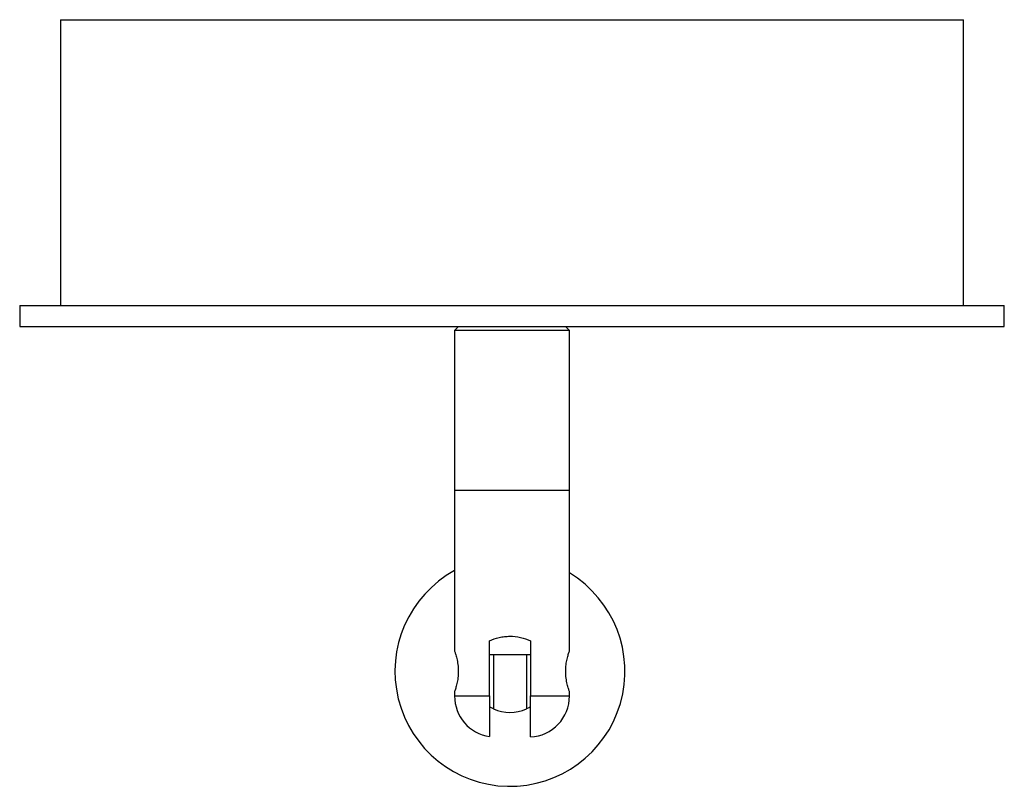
# Paper-space layout '_Superior' of a CAD drawing. Header units: inches. Extents: x -2.36 to 2.36, y -3.23 to 0.45.
import ezdxf

# ---------------------------------------------------------------- set-up
doc = ezdxf.new("R2010")
doc.units = ezdxf.units.IN
doc.header["$MEASUREMENT"] = 0

psp = doc.layouts.new('_Superior')

# ---------------------------------------------------------------- linework, layer by layer
at = {"color": 7, "linetype": 'Continuous', "lineweight": 25}
for p, q in [((-2.165, 0.4464), (-2.165, -0.9236)), ((-2.165, 0.4464), (2.165, 0.4464)), ((2.165, -0.9236), (2.165, 0.4464)), ((-2.36, -0.9236), (-2.36, -1.0236)), ((-2.36, -0.9236), (2.36, -0.9236)), ((2.36, -1.0236), (2.36, -0.9236)), ((-2.36, -1.0236), (2.36, -1.0236)), ((-0.2559, -1.0236), (-0.2756, -1.0433)), ((0.2756, -1.0433), (0.2559, -1.0236)), ((-0.2756, -1.0433), (-0.2756, -2.5787)), ((0.2756, -1.0433), (-0.2756, -1.0433)), ((0.2756, -2.5801), (0.2756, -1.0433)), ((0.2756, -1.811), (-0.2756, -1.811)), ((-0.1083, -2.7953), (-0.1083, -2.5305)), ((0.0886, -2.5305), (0.0886, -2.7953)), ((0.0886, -2.5984), (-0.1083, -2.5984)), ((-0.0886, -2.5984), (-0.0886, -2.8576)), ((0.0689, -2.5984), (0.0689, -2.8576)), ((-0.2756, -2.7743), (-0.2756, -2.7953)), ((0.2756, -2.7953), (0.2756, -2.7756)), ((-0.2756, -2.7953), (-0.1083, -2.7953)), ((0.0886, -2.7953), (0.2756, -2.7953)), ((-0.0886, -2.8576), (-0.1085, -2.8475))]:
    psp.add_line(p, q, dxfattribs=at)
at = {"color": 7, "linetype": 'Continuous', "lineweight": 25, "flags": 128}
psp.add_lwpolyline([(0.0888, -2.8475), (0.0834, -2.8505), (0.0689, -2.8576)], dxfattribs=at)
at = {"color": 7, "linetype": 'Continuous', "lineweight": 25}
for centre, radius, start, end in [((-0.0098, -2.6772), 0.5512, 118.8254, 58.8114), ((-0.0787, -2.7953), 0.1969, 180, 261.3755), ((0.0787, -2.7953), 0.1969, 272.8477, 0), ((-0.0098, -2.6772), 0.1969, 246.4218, 293.5782)]:
    psp.add_arc(centre, radius, start, end, dxfattribs=at)
for points, knots in [([(-0.1083, -2.5305), (-0.0935, -2.5237), (-0.078, -2.5184), (-0.0533, -2.5129), (-0.0448, -2.5115), (-0.0278, -2.5096), (-0.0192, -2.5091), (0.0065, -2.509), (0.024, -2.5109), (0.0573, -2.5181), (0.0734, -2.5236), (0.0886, -2.5305)], [0, 0, 0, 0, 0.25, 0.25, 0.375, 0.375, 0.5, 0.5, 0.75, 0.75, 1, 1, 1, 1]), ([(-0.2756, -2.5787), (-0.2752, -2.5798), (-0.2745, -2.5818), (-0.2692, -2.5976), (-0.2629, -2.6214), (-0.2579, -2.6521), (-0.2569, -2.6854), (-0.2599, -2.7167), (-0.2656, -2.7439), (-0.2716, -2.7643), (-0.2755, -2.7753), (-0.2752, -2.7745), (-0.2751, -2.7743)], [0, 0, 0, 0, 0.10288, 0.205622, 0.312007, 0.421932, 0.527641, 0.627742, 0.729672, 0.837758, 0.947167, 1, 1, 1, 1]), ([(0.2756, -2.7756), (0.2752, -2.7746), (0.2745, -2.7725), (0.2692, -2.7567), (0.2629, -2.7329), (0.2579, -2.7022), (0.2569, -2.6689), (0.2599, -2.6377), (0.2656, -2.6104), (0.2716, -2.59), (0.2755, -2.5791), (0.2752, -2.5798), (0.2751, -2.5801)], [0, 0, 0, 0, 0.10288, 0.205622, 0.312007, 0.421932, 0.527641, 0.627742, 0.729672, 0.837758, 0.947167, 1, 1, 1, 1]), ([(-0.1083, -2.7953), (-0.1083, -2.8102), (-0.1083, -2.8455), (-0.1083, -2.8975), (-0.1083, -2.9438), (-0.1083, -2.9718), (-0.1083, -2.9851), (-0.1083, -2.989), (-0.1083, -2.9904), (-0.1083, -2.9899), (-0.1083, -2.9899)], [0, 0, 0, 0, 0.12482, 0.294307, 0.465766, 0.643434, 0.773759, 0.904476, 0.99969, 1, 1, 1, 1]), ([(0.0886, -2.9919), (0.0886, -2.9919), (0.0886, -2.9922), (0.0886, -2.9915), (0.0886, -2.988), (0.0886, -2.9784), (0.0886, -2.9634), (0.0886, -2.9418), (0.0886, -2.9079), (0.0886, -2.8583), (0.0886, -2.8157), (0.0886, -2.7953)], [0, 0, 0, 0, 0.000078, 0.120296, 0.241123, 0.342751, 0.447083, 0.548878, 0.654573, 0.834385, 1, 1, 1, 1])]:
    psp.add_open_spline(points, degree=3, knots=knots, dxfattribs=at)

doc.saveas('drawing.dxf')
